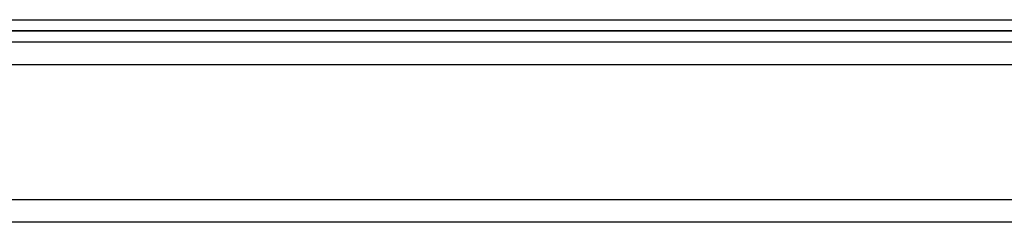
# Model space of a CAD drawing. Header units: millimetres. Extents: x -380 to 380, y -180 to 181.
# Tile 6 of 13: x -75 to 143, y -180 to -136. Entities that reach past the tile are written whole.
import ezdxf

# ---------------------------------------------------------------- set-up
doc = ezdxf.new("R2010")
doc.units = ezdxf.units.MM
doc.layers.add('HIDDEN', color=7, linetype='Continuous')
doc.layers.add('THICK', color=7, linetype='Continuous')

msp = doc.modelspace()

# ---------------------------------------------------------------- linework, layer by layer
at = {"layer": 'HIDDEN'}
for p, q in [((0, -138), (-246.25, -138)), ((246.25, -138), (0, -138)), ((310, -145.5), (-310, -145.5)), ((310, -175.5), (-310, -175.5))]:
    msp.add_line(p, q, dxfattribs=at)
at = {"layer": 'THICK'}
for p, q in [((-243.75, -135.5), (243.75, -135.5)), ((-246.25, -138), (0, -138)), ((0, -138), (246.25, -138)), ((310, -140.5), (-310, -140.5)), ((310, -145.5), (-310, -145.5)), ((310, -175.5), (-310, -175.5)), ((310, -180.5), (-310, -180.5))]:
    msp.add_line(p, q, dxfattribs=at)

doc.saveas('drawing.dxf')
